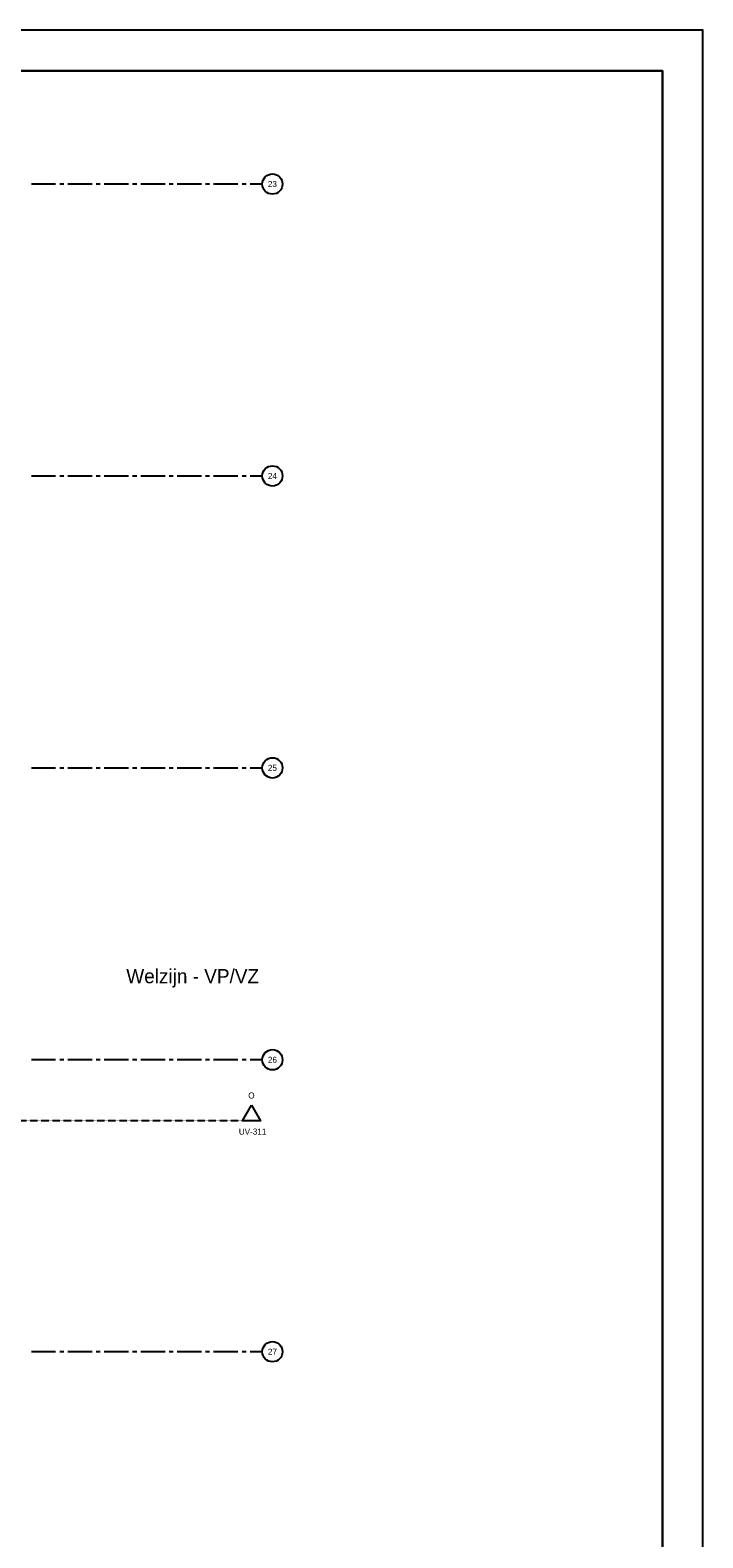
# Model space of a CAD drawing. Extents: x -66955 to 52345, y -20450 to 69550.
# Tile 132 of 132: x 35740 to 52345, y 31864 to 69050. Entities that reach past the tile are written whole.
import ezdxf
from ezdxf.enums import TextEntityAlignment as Align

# ---------------------------------------------------------------- set-up
doc = ezdxf.new("R2010")
doc.units = 0
doc.header["$MEASUREMENT"] = 0
doc.linetypes.add('DASHED', pattern=[0.75, 0.5, -0.25])
for name, color, linetype in [('-01-', 7, 'CONTINUOUS'), ('-E2-', 7, 'CONTINUOUS'), ('STRAMIEN--01-', 7, 'CONTINUOUS'), ('STRAMIEN--E3-', 7, 'CONTINUOUS'), ('STRAMIEN--E7-', 7, 'CONTINUOUS')]:
    doc.layers.add(name, color=color, linetype=linetype)
doc.styles.add('txt', font='TXT', dxfattribs={"height": 0.2})

# ---------------------------------------------------------------- blocks, each defined once
blk = doc.blocks.new('*O0')
at = {"layer": '-E2-', "color": 7, "linetype": 'CONTINUOUS'}
for points in [[(42000, -89500), (42000, 0), (-76800, 0), (-76800, -89500)], [(-75800, -1000), (41000, -1000), (41000, -79500), (-75800, -79500), (-75800, -1000)], [(41000, -1000), (-75800, -1000), (-75800, -79500), (41000, -79500)]]:
    blk.add_lwpolyline(points, close=True, dxfattribs=at)
blk = doc.blocks.new('A0100S')
at = {"layer": '-E2-', "color": 7, "linetype": 'CONTINUOUS'}
blk.add_blockref('*O0', (-42000, 89500), dxfattribs=at)
blk = doc.blocks.new('*O260')
at = {"layer": 'STRAMIEN--E3-', "color": 251, "linetype": 'DASHED'}
blk.add_line((6450, -437), (-16921, -437), dxfattribs=at)
at = {"layer": 'STRAMIEN--E3-', "color": 251, "linetype": 'CONTINUOUS'}
for points in [[(-17142.44, -53), (-16921, -437), (-17363.88, -437)], [(6228.56, -53), (6450, -437), (6007.12, -437)]]:
    blk.add_lwpolyline(points, close=True, dxfattribs=at)
at = {"layer": 'STRAMIEN--E3-', "color": 7, "linetype": 'DASHED', "style": 'txt'}
for p in [(-17142.44, 187), (6228.56, 187)]:
    blk.add_text('O', height=150, dxfattribs=at).set_placement(p, align=Align.MIDDLE)

msp = doc.modelspace()

# ---------------------------------------------------------------- linework, layer by layer
at = {"layer": 'STRAMIEN--E7-', "color": 1, "linetype": 'CONTINUOUS'}
for p, q in [((36070, 65250), (35770, 65250)), ((36370, 65250), (36070, 65250)), ((36570, 65250), (36470, 65250)), ((36970, 65250), (36670, 65250)), ((37270, 65250), (36970, 65250)), ((37470, 65250), (37370, 65250)), ((37870, 65250), (37570, 65250)), ((38170, 65250), (37870, 65250)), ((38370, 65250), (38270, 65250)), ((38770, 65250), (38470, 65250)), ((39070, 65250), (38770, 65250)), ((39270, 65250), (39170, 65250)), ((39670, 65250), (39370, 65250)), ((39970, 65250), (39670, 65250)), ((40170, 65250), (40070, 65250)), ((40570, 65250), (40270, 65250)), ((40870, 65250), (40570, 65250)), ((41070, 65250), (40970, 65250)), ((41470, 65250), (41170, 65250)), ((36070, 58050), (35770, 58050)), ((36370, 58050), (36070, 58050)), ((36570, 58050), (36470, 58050)), ((36970, 58050), (36670, 58050)), ((37270, 58050), (36970, 58050)), ((37470, 58050), (37370, 58050)), ((37870, 58050), (37570, 58050)), ((38170, 58050), (37870, 58050)), ((38370, 58050), (38270, 58050)), ((38770, 58050), (38470, 58050)), ((39070, 58050), (38770, 58050)), ((39270, 58050), (39170, 58050)), ((39670, 58050), (39370, 58050)), ((39970, 58050), (39670, 58050)), ((40170, 58050), (40070, 58050)), ((40570, 58050), (40270, 58050)), ((40870, 58050), (40570, 58050)), ((41070, 58050), (40970, 58050)), ((41470, 58050), (41170, 58050)), ((36070, 50850), (35770, 50850)), ((36370, 50850), (36070, 50850)), ((36570, 50850), (36470, 50850)), ((36970, 50850), (36670, 50850)), ((37270, 50850), (36970, 50850)), ((37470, 50850), (37370, 50850)), ((37870, 50850), (37570, 50850)), ((38170, 50850), (37870, 50850)), ((38370, 50850), (38270, 50850)), ((38770, 50850), (38470, 50850)), ((39070, 50850), (38770, 50850)), ((39270, 50850), (39170, 50850)), ((39670, 50850), (39370, 50850)), ((39970, 50850), (39670, 50850)), ((40170, 50850), (40070, 50850)), ((40570, 50850), (40270, 50850)), ((40870, 50850), (40570, 50850)), ((41070, 50850), (40970, 50850)), ((41470, 50850), (41170, 50850)), ((36070, 43650), (35770, 43650)), ((36370, 43650), (36070, 43650)), ((36570, 43650), (36470, 43650)), ((36970, 43650), (36670, 43650)), ((37270, 43650), (36970, 43650)), ((37470, 43650), (37370, 43650)), ((37870, 43650), (37570, 43650)), ((38170, 43650), (37870, 43650)), ((38370, 43650), (38270, 43650)), ((38770, 43650), (38470, 43650)), ((39070, 43650), (38770, 43650)), ((39270, 43650), (39170, 43650)), ((39670, 43650), (39370, 43650)), ((39970, 43650), (39670, 43650)), ((40170, 43650), (40070, 43650)), ((40570, 43650), (40270, 43650)), ((40870, 43650), (40570, 43650)), ((41070, 43650), (40970, 43650)), ((41470, 43650), (41170, 43650)), ((36070, 36450), (35770, 36450)), ((36370, 36450), (36070, 36450)), ((36570, 36450), (36470, 36450)), ((36970, 36450), (36670, 36450)), ((37270, 36450), (36970, 36450)), ((37470, 36450), (37370, 36450)), ((37870, 36450), (37570, 36450)), ((38170, 36450), (37870, 36450)), ((38370, 36450), (38270, 36450)), ((38770, 36450), (38470, 36450)), ((39070, 36450), (38770, 36450)), ((39270, 36450), (39170, 36450)), ((39670, 36450), (39370, 36450)), ((39970, 36450), (39670, 36450)), ((40170, 36450), (40070, 36450)), ((40570, 36450), (40270, 36450)), ((40870, 36450), (40570, 36450)), ((41070, 36450), (40970, 36450)), ((41470, 36450), (41170, 36450))]:
    msp.add_line(p, q, dxfattribs=at)
for centre in [(41720, 65255), (41720, 58055), (41720, 50855), (41720, 43655), (41720, 36455)]:
    msp.add_circle(centre, 250.05, dxfattribs=at)

# ---------------------------------------------------------------- block references
at = {"layer": '-E2-', "color": 7, "linetype": 'CONTINUOUS'}
msp.add_blockref('A0100S', (52345, -20450), dxfattribs=at)
at = {"layer": 'STRAMIEN--E3-', "color": 7, "linetype": 'DASHED'}
msp.add_blockref('*O260', (34974, 42587), dxfattribs=at)

# ---------------------------------------------------------------- texts
at = {"layer": '-01-', "color": 7, "linetype": 'CONTINUOUS', "style": 'txt'}
msp.add_text('Welzijn - VP/VZ', height=350, dxfattribs=at).set_placement((39751.88, 45674.04), align=Align.MIDDLE)
at = {"layer": 'STRAMIEN--01-', "color": 7, "linetype": 'CONTINUOUS', "style": 'txt'}
for s, p in [('23', (41720, 65255)), ('24', (41720, 58055)), ('25', (41720, 50855)), ('26', (41720, 43655)), ('27', (41720, 36455))]:
    msp.add_text(s, height=150, dxfattribs=at).set_placement(p, align=Align.MIDDLE)
at = {"layer": 'STRAMIEN--E3-', "color": 7, "linetype": 'DASHED', "style": 'txt'}
msp.add_text(' UV-311', height=150, dxfattribs=at).set_placement((41202.56, 41884), align=Align.MIDDLE)

doc.saveas('drawing.dxf')
